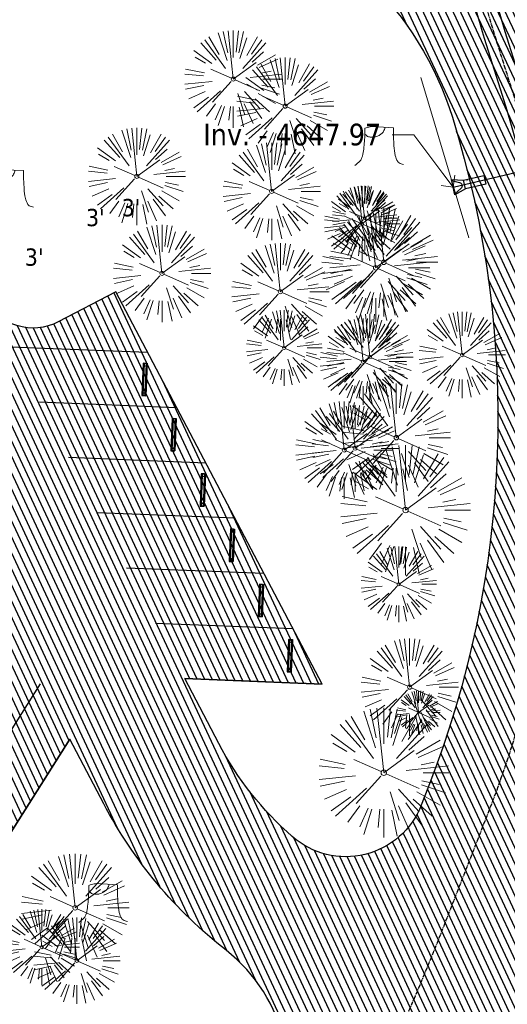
# Model space of a CAD drawing. Header units: feet. Extents: x 1134296 to 1140710, y 647902 to 649877.
# Tile 4 of 42: x 1134629 to 1134719, y 648214 to 648396. Entities that reach past the tile are written whole.
import ezdxf
from ezdxf import colors
from ezdxf.entities.mleader import LeaderData, LeaderLine
from ezdxf.lldxf.tags import DXFTag
from ezdxf.math import Vec2, Vec3

# ---------------------------------------------------------------- set-up
doc = ezdxf.new("R2010")
doc.units = ezdxf.units.FT
doc.header["$MEASUREMENT"] = 0
doc.linetypes.add('CENTER2', pattern=[1.125, 0.75, -0.125, 0.125, -0.125])
for name, color, linetype in [('C-PRKG-ASPH', 5, 'Continuous'), ('C-PRKG-STRP', 136, 'Continuous'), ('C-PRKG-WHEL-STOP', 5, 'Continuous'), ('C-ROAD-ASPHALT', 1, 'Continuous'), ('C-ROAD-CNTR', 1, 'CENTER2'), ('C-UTIL-STRM-PIPE', 210, 'Continuous'), ('C-UTIL-STRM-STRC', 210, 'Continuous'), ('C-UTIL-WATER-MEP', 7, 'WATER (.5x)'), ('G-TEXT-ST02', 2, 'Continuous'), ('G-XREF', 7, 'Continuous')]:
    doc.layers.add(name, color=color, linetype=linetype)
for name, color, linetype, lineweight in [('V-ANNO-TEXT', 8, 'Continuous', 13), ('V-SITE-ROCK', 8, 'Continuous', 18), ('V-SITE-VEGE', 8, 'Continuous', 18)]:
    doc.layers.add(name, color=color, linetype=linetype, lineweight=lineweight)
doc.styles.add('SEI Annotative', font='tahoma.ttf', dxfattribs={"height": 0.1})
doc.styles.add('SEI-Dim & Leader', font='tahoma.ttf')
doc.styles.get("Standard").update_dxf_attribs({"font": 'arial.ttf'})
tags = doc.linetypes.add('WATER (.5x)', pattern='A,0.75,-0.2,["W",Standard,S=0.08,R=0,X=-0.1,Y=-0.04],-0.05', length=1).pattern_tags.tags
tags[6] = DXFTag(74, 10)
pattern_1 = [(115, (0, 0), (-1.132884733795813, -0.5282728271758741), [])]

# ---------------------------------------------------------------- blocks, each defined once
blk = doc.blocks.new('V-SITE-VEGE-Coniferious Tree 2')
at = {"color": 0, "linetype": 'ByBlock'}
for p, q in [((-0.06264093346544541, 0.1926377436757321), (-0.1545378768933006, 0.4755369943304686)), ((-0.0574950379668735, 0.2703678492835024), (-0.1039851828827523, 0.4890788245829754)), ((-0.0003172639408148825, 0.0025937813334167), (-0.05229705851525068, 0.4972664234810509)), ((-3.601054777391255e-05, 0.2219193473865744), (-3.601054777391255e-05, 0.5000060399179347)), ((0.02890183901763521, 0.2753366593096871), (0.05222503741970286, 0.4972664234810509)), ((0.0571938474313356, 0.2692740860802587), (0.1039131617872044, 0.4890788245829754)), ((-0.07913071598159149, 0.1088658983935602), (-0.2939353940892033, 0.4045257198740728)), ((-0.1460065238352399, 0.2528363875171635), (-0.2500390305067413, 0.4330260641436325)), ((0.06850648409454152, 0.2109817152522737), (0.1382469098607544, 0.425630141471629)), ((0.139142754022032, 0.2410654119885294), (0.2499670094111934, 0.4330260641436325)), ((0.1868724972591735, 0.2572635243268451), (0.2938633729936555, 0.4045257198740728)), ((-0.1756943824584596, 0.1950752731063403), (-0.3346129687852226, 0.3715878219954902)), ((0.09777767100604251, 0.108636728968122), (0.3345409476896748, 0.3715878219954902)), ((-0.2201011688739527, 0.1598873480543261), (-0.4045617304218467, 0.2938993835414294)), ((0.1919663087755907, 0.1728666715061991), (0.3115823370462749, 0.2805763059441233)), ((0.2487690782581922, 0.143647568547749), (0.4329900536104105, 0.2500030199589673)), ((-0.2844040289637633, 0.1641894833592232), (-0.393144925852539, 0.2269610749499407)), ((-0.0009318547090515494, -0.0006770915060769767), (0.2349564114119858, 0.1707208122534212)), ((0.2658942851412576, 0.1183972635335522), (0.4567507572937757, 0.2033670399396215)), ((-0.2961437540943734, 0.06292784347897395), (-0.4891148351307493, 0.1039491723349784)), ((-0.01992166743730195, 0.008854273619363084), (-0.2318825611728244, 0.1032199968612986)), ((0.2872695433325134, 0.06106323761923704), (0.3884790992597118, 0.08257391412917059)), ((-0.3060292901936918, 0.03215663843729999), (-0.4973024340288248, 0.05226104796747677)), ((0.173080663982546, 0.01818771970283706), (0.497230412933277, 0.05226104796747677)), ((0.3024988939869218, 0), (0.4999700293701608, 0)), ((-0.2182782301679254, -0.02292736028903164), (-0.4973024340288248, -0.05226104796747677)), ((-0.302185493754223, -0.0642195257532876), (-0.4891148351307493, -0.1039491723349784)), ((-0.02300503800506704, -0.02554197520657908), (-0.2137781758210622, -0.2373882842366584)), ((0.01849546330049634, -0.008260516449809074), (0.2719985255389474, -0.1211160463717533)), ((0.2936342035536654, -0.06241742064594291), (0.4274066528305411, -0.09084484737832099)), ((-0.2881436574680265, -0.1282723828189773), (-0.4568227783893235, -0.2033670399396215)), ((-0.1320480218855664, -0.1188660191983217), (-0.3716238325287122, -0.3345769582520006)), ((0.04781873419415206, -0.1473038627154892), (0.1192466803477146, -0.3671294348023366)), ((0.1143820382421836, -0.1271057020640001), (0.2718110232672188, -0.301920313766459)), ((0.2555295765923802, -0.1475434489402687), (0.4329900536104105, -0.2500030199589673)), ((0.2891445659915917, -0.09395946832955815), (0.4755009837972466, -0.1545018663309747)), ((-0.254528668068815, -0.1848980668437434), (-0.4045617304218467, -0.2938993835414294)), ((0.2253521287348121, -0.2029399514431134), (0.3715518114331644, -0.3345769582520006)), ((-0.1842986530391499, -0.2536176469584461), (-0.2766747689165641, -0.3807650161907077)), ((-0.1213812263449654, -0.2725449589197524), (-0.1855903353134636, -0.4167758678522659)), ((-0.09098502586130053, -0.2799408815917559), (-0.1545378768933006, -0.4755369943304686)), ((-0.02966136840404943, -0.2817638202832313), (-0.04434904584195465, -0.4216092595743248)), ((-3.601054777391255e-05, -0.2817638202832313), (-3.601054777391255e-05, -0.5000060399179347)), ((0.06104806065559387, -0.2873055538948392), (0.1039131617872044, -0.4890788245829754)), ((0.1131111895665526, -0.2541280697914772), (0.2033310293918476, -0.4567867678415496)), ((0.1688618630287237, -0.2324611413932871), (0.2938633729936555, -0.4045257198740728))]:
    blk.add_line(p, q, dxfattribs=at)
blk.add_circle((-3.601054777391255e-05, 0), 0.02083358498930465)
blk = doc.blocks.new('V-SITE-VEGE-Stump')
for points in [[(-0.122905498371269, -0.01429599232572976, 0.05261256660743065), (-0.09863241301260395, 0.007697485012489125, 0.1061947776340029), (-0.09053039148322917, 0.02191696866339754, 0.04486152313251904), (-0.08374707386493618, 0.05273626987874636, 0.02007395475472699), (-0.07764030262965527, 0.1228815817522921, 0.01167487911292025), (-0.07732468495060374, 0.1363966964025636, 0.007866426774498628), (-0.07764030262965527, 0.1564565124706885)], [(-0.07764030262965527, 0.1564565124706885, -0.02766804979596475), (-0.05341885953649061, 0.1633605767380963, -0.0679781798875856), (-0.04316680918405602, 0.1642506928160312), (0.008593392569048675, 0.1616126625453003), (0.05395851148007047, 0.1590945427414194)], [(0.01506844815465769, 0.161253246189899, -0.08286378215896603), (0.008147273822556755, 0.1419669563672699, -0.1113242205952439), (-0.002098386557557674, 0.130555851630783, -0.03931328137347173), (-0.01592715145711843, 0.1222882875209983, -0.04919659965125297), (-0.02797848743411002, 0.1177254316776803, -0.06600187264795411), (-0.0446681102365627, 0.1155126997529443, -0.07018691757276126), (-0.06035359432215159, 0.1177254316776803, -0.1148593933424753), (-0.06850904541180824, 0.1222766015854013, -0.0759377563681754), (-0.07734269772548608, 0.1331671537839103)], [(0.05395851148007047, 0.1590945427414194, 0.004334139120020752), (0.05376627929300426, 0.1369184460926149, 0.00834373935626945), (0.05395851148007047, 0.1253997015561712), (0.05605689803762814, 0.07623641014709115, 0.04625247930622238), (0.06241632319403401, 0.03170819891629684, 0.06962485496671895), (0.07334360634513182, 0.00381048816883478, 0.1497246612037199), (0.07941695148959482, -0.001975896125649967, 0.05852299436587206), (0.09922370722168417, -0.009139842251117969)]]:
    blk.add_lwpolyline(points, format="xyb")
blk = doc.blocks.new('_Open90')
at = {"color": 0, "linetype": 'ByBlock', "lineweight": -2}
for p, q in [((0, 0), (-1, 0)), ((-0.5, 0.5), (0, 0)), ((0, 0), (-0.5, -0.5))]:
    blk.add_line(p, q, dxfattribs=at)
blk = doc.blocks.new('*U1398')
at = {"flags": 128}
blk.add_lwpolyline([(0.8676975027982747, -2.148524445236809), (-1.059517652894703, -0.9715084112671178), (1.059517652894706, 0.9715084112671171), (2.06541310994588, -1.050297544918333)], dxfattribs=at)
blk.add_lwpolyline([(0.9213196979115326, 0.8447899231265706), (1.319032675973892, -0.6167117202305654, -0.609256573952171), (0.5003005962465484, -1.36743550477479), (-0.921319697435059, -0.8447899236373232)], format="xyb", dxfattribs=at)
blk.add_lwpolyline([(4.653849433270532, -3.873221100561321), (3.456133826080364, -4.971448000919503), (0.8676975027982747, -2.148524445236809), (2.06541310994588, -1.050297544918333)], close=True, dxfattribs=at)
at = {"layer": 'Defpoints'}
blk.add_text('15" FES', height=0.1999999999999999, rotation=132.4926644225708, dxfattribs=at).set_placement((2.938237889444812, -2.129013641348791))
blk = doc.blocks.new('Wheel_Stop')
for points in [[(-36, 6.75), (36, 6.75)], [(-36, -2.25), (-36, 6.75)], [(-35.625, 4.5), (-36, 6.75)], [(-35.625, 0), (-36, -2.25)], [(-35.955, 6.48), (35.955, 6.48)], [(-35.625, 4.5), (-35.625, 0)], [(-35.625, 4.5), (35.625, 4.5)], [(-35.625, 0), (35.625, 0)], [(35.625, 4.5), (36, 6.75)], [(35.625, 4.5), (35.625, 0)], [(35.625, 0), (36, -2.25)], [(36, -2.25), (36, 6.75)], [(-36, -2.25), (36, -2.25)], [(-35.955, -1.98), (35.955, -1.98)]]:
    blk.add_lwpolyline(points)
for centre in [(-30, 2.25), (30, 2.25)]:
    blk.add_circle(centre, 0.5)
blk = doc.blocks.new('C_PBASE-PACTOLA_02403811')
at = {"layer": 'C-PRKG-STRP', "flags": 128}
for points in [[(1134652.314328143, 648334.488090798), (1134626.931082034, 648335.5000938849)], [(1134657.684874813, 648324.2660282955), (1134632.301628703, 648325.2780313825)], [(1134663.055421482, 648314.0439657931), (1134637.672175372, 648315.0559688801)], [(1134668.425968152, 648303.8219032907), (1134643.042722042, 648304.8339063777)], [(1134673.796514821, 648293.5998407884), (1134648.413268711, 648294.6118438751)], [(1134679.167061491, 648283.3777782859), (1134653.783815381, 648284.3897813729)], [(1134684.53760816, 648273.1557157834), (1134659.15436205, 648274.1677188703)], [(1134618.969614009, 648251.7507753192), (1134632.537657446, 648273.2273097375)], [(1134624.340160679, 648241.5287128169), (1134637.908204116, 648263.0052472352)]]:
    blk.add_lwpolyline(points, dxfattribs=at)
at = {"layer": 'C-ROAD-ASPHALT'}
blk.add_lwpolyline([(1134641.753924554, 648097.236757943, -0.04745863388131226), (1134675.306121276, 648187.2144013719, 0.3533595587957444), (1134666.801823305, 648223.938865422, -0.1061807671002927), (1134644.201008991, 648251.02779896), (1134637.908204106, 648263.0052472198), (1134624.340160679, 648241.5287128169), (1134586.209279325, 648314.1053565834), (1134596.832358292, 648319.6865924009, 0.4142135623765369), (1134601.03389425, 648333.1901880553), (1134601.03389425, 648333.1901880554, -0.272198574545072), (1134605.099853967, 648418.2428533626), (1134606.838864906, 648420.9012729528, -0.1021731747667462), (1134622.244871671, 648436.3835698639, 0.468797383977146), (1134623.08730174, 648444.0239125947, -0.03941359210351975), (1134613.58995056, 648455.5746915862), (1134609.942525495, 648460.8004692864, -0.1042089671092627), (1134568.347173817, 648558.7203512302), (1134550.704167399, 648648.5084634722, -0.01381007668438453), (1134546.056886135, 648676.177626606), (1134536.979293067, 648741.163650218, -0.0943332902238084), (1134542.658637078, 648856.2170945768), (1134551.221944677, 648891.6030739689, -0.01079874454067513), (1134557.394969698, 648914.8990641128)], format="xyb", dxfattribs=at)
blk.add_lwpolyline([(1134661.499773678, 648419.805711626, 0.01473642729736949), (1134666.861855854, 648418.1955271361, -0.2575869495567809), (1134708.624534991, 648377.9849734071, -0.1698424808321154), (1134704.112198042, 648253.9264793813), (1134702.882206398, 648250.7817127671, -0.5197538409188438), (1134679.029421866, 648244.961863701, -0.09218706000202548), (1134665.447166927, 648262.190270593), (1134659.15436205, 648274.1677188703), (1134684.537608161, 648273.1557157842), (1134646.406726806, 648345.7323595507), (1134635.783647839, 648340.1511237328, -0.4142135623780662), (1134622.280052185, 648344.3526596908, -0.2721985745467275), (1134625.184309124, 648405.1045634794), (1134626.923202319, 648407.7628030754, -0.3404876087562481)], format="xyb", close=True, dxfattribs=at)
at = {"layer": 'C-ROAD-CNTR', "flags": 128}
blk.add_lwpolyline([(1134682.815781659, 648422.2458494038), (1134669.21986276, 648425.8462855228, -0.1774687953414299), (1134620.150062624, 648460.1534391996), (1134616.502637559, 648465.3792168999, -0.1042089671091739), (1134576.197064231, 648560.2628234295), (1134558.554057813, 648650.0509356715, -0.01381007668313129), (1134553.979962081, 648677.2843639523), (1134544.902369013, 648742.2703875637, -0.09433329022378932), (1134550.434197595, 648854.3354307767), (1134558.997505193, 648889.7214101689, -0.1428635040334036), (1134712.374228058, 649156.8312964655), (1134786.199238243, 649227.8108874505, -0.04164346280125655), (1134812.006441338, 649248.7876063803), (1134833.030879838, 649263.1487701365, -0.2654684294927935), (1134926.96397912, 649270.7084407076), (1134949.260464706, 649260.2481514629, -0.03670103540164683), (1135013.162783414, 649224.3333579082), (1135075.321908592, 649183.1273199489, -0.3025232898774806), (1135105.389164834, 649111.5845632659), (1135099.687602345, 649081.8875520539, -0.04927264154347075), (1135094.100293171, 649063.036833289), (1135036.844839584, 648922.3955038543, -0.009218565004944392), (1135029.58001939, 648905.4517031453), (1134962.363987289, 648756.3352782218, -0.01915469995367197), (1134945.301367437, 648722.0511597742), (1134909.791676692, 648657.06607992, -0.111236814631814), (1134866.238656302, 648607.5744966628), (1134762.181369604, 648532.0907847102, 0.3229446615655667), (1134716.395894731, 648393.2215671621), (1134719.721086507, 648382.7059234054, -0.1714240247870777), (1134715.287797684, 648249.5554414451), (1134707.163513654, 648228.7837741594, -0.02272318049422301), (1134688.713657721, 648187.2766264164, 0.05045028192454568), (1134653.344169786, 648094.1277041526)], format="xyb", dxfattribs=at)
at = {"layer": 'C-UTIL-STRM-PIPE', "flags": 128}
blk.add_lwpolyline([(1134708.759998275, 648365.0539995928), (1134745.654389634, 648373.7272636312)], dxfattribs=at)
at = {"layer": 'C-UTIL-WATER-MEP', "flags": 128}
for points in [[(1134714.965670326, 648470.6755079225, 0.1259688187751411), (1134718.30282756, 648393.8245656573), (1134721.628019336, 648383.3089219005, -0.1115098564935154), (1134729.109086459, 648294.6305400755, -0.1115098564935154)], [(1134709.845560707, 648413.0189530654, 0.0412554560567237), (1134714.488961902, 648392.618568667), (1134717.814153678, 648382.1029249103, -0.1180041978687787), (1134724.384645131, 648290.1616247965, -0.1180041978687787)]]:
    blk.add_lwpolyline(points, format="xyb", dxfattribs=at)
at = {"layer": 'C-PRKG-WHEL-STOP', "xscale": 0.0833333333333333, "yscale": 0.0833333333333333, "zscale": 0.0833333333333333, "rotation": 267.716887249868}
for p in [(1134651.553088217, 648329.5144683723), (1134656.923634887, 648319.2924058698), (1134662.294181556, 648309.0703433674), (1134667.664728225, 648298.848280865), (1134673.035274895, 648288.6262183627), (1134678.405821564, 648278.4041558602)]:
    blk.add_blockref('Wheel_Stop', p, dxfattribs=at)
at = {"layer": 'C-UTIL-STRM-STRC', "color": 221, "linetype": 'Continuous', "lineweight": -3, "rotation": 60.71029860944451}
blk.add_blockref('*U1398', (1134708.76, 648365.054), dxfattribs=at)
blk = doc.blocks.new('C_PHTCH-PACTOLA_02403811')
at = {"layer": 'C-PRKG-ASPH'}
h = blk.add_hatch(dxfattribs=at)
h.set_pattern_fill('ANSI31', color=256, scale=10, angle=70)
h.set_pattern_definition(pattern_1)
edge = h.paths.add_edge_path(flags=16)
edge.add_arc((1135093.567290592, 648760.3570235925), 541.9999999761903, 143.5703577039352, 153.2664360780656, ccw=False)
edge.add_arc((1135093.567290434, 648760.3570237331), 541.9999997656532, 133.8742793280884, 143.5703577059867, ccw=False)
edge.add_line((1134717.918854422, 649151.0643979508), (1134791.743864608, 649222.0439889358))
edge.add_arc((1134924.814897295, 649083.6384245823), 191.9999999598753, 124.33581191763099, 133.8742793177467, ccw=False)
edge.add_line((1134816.518779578, 649242.1816391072), (1134837.543218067, 649256.5428028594))
edge.add_arc((1134886.614896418, 649184.7029087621), 87.00000000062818, 64.86660358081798, 124.33581191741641, ccw=False)
edge.add_line((1134923.566161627, 649263.4658695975), (1134945.862647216, 649253.0055803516))
edge.add_arc((1134736.896871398, 648807.5874571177), 491.9999999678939, 56.45911934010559, 64.86660355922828, ccw=False)
edge.add_line((1135008.742528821, 649217.6654234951), (1135070.901654, 649176.4593855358))
edge.add_arc((1135036.644680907, 649124.7828938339), 62.00000000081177, -10.868034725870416, 56.45911933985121, ccw=False)
edge.add_line((1135097.532652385, 649113.0929439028), (1135091.831089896, 649083.3959326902))
edge.add_arc((1135001.481196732, 649100.7423100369), 92.00000001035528, 337.8486329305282, 349.13196525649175, ccw=False)
edge.add_line((1135086.690765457, 649066.0532714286), (1135029.43531187, 648925.4119419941))
edge.add_arc((1134573.749357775, 649110.9228871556), 491.9999995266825, 335.73595333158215, 337.84863296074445, ccw=False)
edge.add_line((1135022.286728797, 648908.7392420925), (1134970.105907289, 648792.9779079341))
edge.add_line((1134970.105907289, 648792.9779079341), (1134955.070696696, 648759.622817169))
edge.add_arc((1134506.533324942, 648961.8064625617), 492.0000003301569, 331.3465562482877, 335.7359533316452, ccw=False)
edge.add_line((1134938.281078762, 648725.8872446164), (1134902.771388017, 648660.9021647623))
edge.add_arc((1134778.161263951, 648728.9926705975), 142.0000000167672, 305.95733191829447, 331.34655630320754, ccw=False)
edge.add_line((1134861.541195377, 648614.0501326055), (1134757.483908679, 648538.5664206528))
edge.add_arc((1134835.579196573, 648430.9089730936), 133.0000000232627, 125.9573319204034, 166.4171722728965)
edge.add_arc((1134672.277915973, 648470.363906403), 35.00000000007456, 244.10855969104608, 346.41717227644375, ccw=False)
edge.add_arc((1134691.461854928, 648509.9128519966), 78.95614352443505, 214.9055155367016, 244.1168481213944, ccw=False)
edge.add_line((1134626.710174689, 648464.732186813), (1134623.062749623, 648469.9579645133))
edge.add_arc((1134821.506139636, 648608.4650796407), 241.9999999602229, 191.1167612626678, 214.9138039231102, ccw=False)
edge.add_line((1134584.046954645, 648561.8052956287), (1134566.403948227, 648651.5934078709))
edge.add_arc((1135049.172208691, 648746.4554480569), 491.9999999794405, 187.9519260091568, 191.1167612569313, ccw=False)
edge.add_line((1134561.903038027, 648678.391101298), (1134552.825444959, 648743.3771249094))
edge.add_arc((1134842.017716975, 648783.7730382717), 292.0000000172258, 166.3961174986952, 187.9519260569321, ccw=False)
edge.add_line((1134558.209758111, 648852.4537669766), (1134566.77306571, 648887.8397463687))
edge.add_arc((1135093.567290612, 648760.357023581), 542.0000000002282, 158.0478401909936, 166.396117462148, ccw=False)
edge.add_arc((1135093.567290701, 648760.357023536), 542.0000000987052, 153.2664360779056, 158.0478401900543, ccw=False)
edge = h.paths.add_edge_path()
edge.add_line((1134664.934415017, 648091.0186503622), (1134641.753924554, 648097.236757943))
edge.add_arc((1135131.441785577, 647965.8792352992), 506.9999999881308, 154.1154939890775, 164.9840567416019, ccw=False)
edge.add_arc((1135131.44177555, 647965.8792402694), 506.9999887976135, 153.4314984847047, 154.115493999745, ccw=False)
edge.add_arc((1134241.513528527, 648410.9103548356), 488.0000000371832, 333.4314984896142, 338.6383717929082)
edge.add_line((1134695.987914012, 648233.1548120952), (1134704.112198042, 648253.9264793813))
edge.add_arc((1134529.027803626, 648322.4060737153), 188.0000000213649, 338.6383717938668, 377.1954705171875)
edge.add_arc((1134651.306425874, 648360.2470375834), 60.00000000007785, 17.1954705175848, 74.97265706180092)
edge.add_line((1134666.863224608, 648418.1951696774), (1134661.500576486, 648419.8056636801))
edge.add_arc((1134691.489318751, 648509.9450223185), 94.99699278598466, 223.9418846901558, 251.5980721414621, ccw=False)
edge.add_arc((1134691.535842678, 648509.9839590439), 95.05751145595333, 214.9165962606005, 223.9393241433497, ccw=False)
edge.add_line((1134613.590003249, 648455.5746160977), (1134609.942525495, 648460.8004692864))
edge.add_arc((1134821.506139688, 648608.4650796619), 258.0000000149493, 191.1167612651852, 214.9138039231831, ccw=False)
edge.add_line((1134568.347173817, 648558.7203512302), (1134550.704167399, 648648.5084634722))
edge.add_arc((1135049.172208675, 648746.4554480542), 507.9999999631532, 187.9519260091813, 191.1167612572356, ccw=False)
edge.add_line((1134546.056886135, 648676.177626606), (1134536.979293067, 648741.163650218))
edge.add_arc((1134842.01771694, 648783.7730382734), 307.9999999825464, 166.3961174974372, 187.9519260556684, ccw=False)
edge.add_line((1134542.658637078, 648856.2170945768), (1134551.221944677, 648891.6030739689))
edge.add_arc((1135093.567290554, 648760.3570237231), 557.9999999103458, 163.9213237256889, 166.3961174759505, ccw=False)
edge.add_arc((1134538.177323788, 648920.4382053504), 19.99999999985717, 343.9213237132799, 402.7699397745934)
edge.add_line((1134552.859048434, 648934.0193305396), (1134533.446357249, 648955.005204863))
edge.add_arc((1135093.567290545, 648760.3570234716), 592.9783928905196, 146.0187423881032, 160.8370986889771, ccw=False)
edge.add_line((1134601.857481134, 649091.7855040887), (1134616.582948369, 649064.0343807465))
edge.add_arc((1134620.999668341, 649066.3780071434), 5.000000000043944, 207.9515834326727, 327.0740857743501)
edge.add_arc((1135093.567290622, 648760.3570235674), 558.0000000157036, 133.8742793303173, 147.0740857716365, ccw=False)
edge.add_line((1134706.829601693, 649162.5981949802), (1134780.654611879, 649233.5777859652))
edge.add_arc((1134924.814897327, 649083.6384245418), 208.0000000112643, 124.3358119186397, 133.8742793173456, ccw=False)
edge.add_line((1134807.494103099, 649255.3935736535), (1134828.518541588, 649269.7547374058))
edge.add_arc((1134886.614896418, 649184.7029087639), 102.9999999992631, 64.86660357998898, 124.33581191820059, ccw=False)
edge.add_line((1134930.361796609, 649277.9510118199), (1134952.658282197, 649267.4907225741))
edge.add_arc((1134736.896871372, 648807.5874570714), 508.0000000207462, 56.4591193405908, 64.86660355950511, ccw=False)
edge.add_line((1135017.583038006, 649231.0012923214), (1135079.742163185, 649189.7952543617))
edge.add_arc((1135036.644680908, 649124.782893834), 77.99999999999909, -10.868034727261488, 56.45911934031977, ccw=False)
edge.add_line((1135113.245677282, 649110.0761826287), (1135107.544114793, 649080.3791714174))
edge.add_arc((1135001.481196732, 649100.7423100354), 108.0000000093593, 337.84863293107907, 349.131965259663, ccw=False)
edge.add_line((1135101.509820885, 649060.0203951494), (1135044.254367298, 648919.3790657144))
edge.add_arc((1134573.749357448, 649110.9228872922), 507.9999998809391, 335.7359533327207, 337.84863295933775, ccw=False)
edge.add_line((1135036.873309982, 648902.1641641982), (1134969.657277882, 648753.0477392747))
edge.add_arc((1134506.53332524, 648961.8064624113), 507.9999999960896, 331.346556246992, 335.73595333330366, ccw=False)
edge.add_line((1134952.321656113, 648718.215074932), (1134916.811965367, 648653.2299950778))
edge.add_arc((1134778.161263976, 648728.9926705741), 157.9999999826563, 305.9573319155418, 331.3465563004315, ccw=False)
edge.add_line((1134870.936117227, 648601.0988607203), (1134766.878830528, 648525.6151487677))
edge.add_arc((1134835.579196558, 648430.9089731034), 117.0000000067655, 125.9573319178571, 162.264860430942)
edge.add_arc((1134752.713885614, 648457.4106757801), 29.99999999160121, 162.264860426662, 196.8024120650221)
edge.add_arc((1134835.579196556, 648430.9089731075), 113.0000000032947, 170.9217318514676, 197.5476736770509)
edge.add_line((1134727.837491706, 648396.8395581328), (1134731.162683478, 648386.3239143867))
edge.add_arc((1134529.027802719, 648322.4060734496), 212.0000009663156, 11.340079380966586, 17.54767372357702, ccw=False)
edge.add_arc((1134529.055568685, 648322.403813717), 211.9732215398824, -20.64909134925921, 11.342153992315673, ccw=False)
edge.add_arc((1134759.869013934, 648235.3149369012), 34.72371615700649, 159.1871917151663, 239.4135572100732)
edge.add_line((1134742.200276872, 648205.422593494), (1134709.513, 648185.696))
edge.add_line((1134709.513, 648185.696), (1134698.996135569, 648181.0065459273))
edge.add_arc((1135131.441785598, 647965.8792352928), 483.0000000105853, 153.5511843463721, 164.9840567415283)
h = blk.add_hatch(dxfattribs=at)
h.set_pattern_fill('ANSI31', color=256, scale=10, angle=70)
h.set_pattern_definition(pattern_1)
edge = h.paths.add_edge_path()
edge.add_arc((1134648.315845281, 648200.3111567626), 30.00000000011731, 334.1154939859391, 411.9608870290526)
edge.add_arc((1134718.562561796, 648290.096449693), 84.00000003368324, 207.7168872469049, 231.9608870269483, ccw=False)
edge.add_line((1134644.201008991, 648251.02779896), (1134637.908204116, 648263.0052472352))
edge.add_line((1134637.908204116, 648263.0052472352), (1134624.340160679, 648241.5287128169))
edge.add_line((1134624.340160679, 648241.5287128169), (1134586.209279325, 648314.1053565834))
edge.add_line((1134586.209279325, 648314.1053565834), (1134596.832358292, 648319.6865924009))
edge.add_arc((1134592.181328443, 648328.5391582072), 10.00000000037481, 297.7168872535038, 387.7168872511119)
edge.add_arc((1134675.395447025, 648372.2588387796), 84.00000000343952, 146.8092076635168, 207.7168872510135, ccw=False)
edge.add_line((1134605.099853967, 648418.2428533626), (1134606.838864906, 648420.9012729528))
edge.add_arc((1134652.028889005, 648391.340120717), 53.99999999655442, 123.47381821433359, 146.8092076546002, ccw=False)
edge.add_arc((1134619.487092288, 648440.5542596), 4.999999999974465, 303.4738182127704, 403.9420609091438)
edge.add_arc((1134691.489318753, 648509.9450223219), 94.99699278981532, 223.9418846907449, 251.5980721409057)
edge.add_arc((1134652.028889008, 648391.3401207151), 29.99999999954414, 71.59553892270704, 146.8092076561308)
edge.add_arc((1134675.665423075, 648372.3186414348), 60.26685623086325, 143.9760561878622, 207.647841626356)
edge.add_arc((1134631.132617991, 648349.0036895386), 9.999999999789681, 207.7168872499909, 297.7168872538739)
edge.add_line((1134635.783647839, 648340.1511237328), (1134646.406726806, 648345.7323595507))
edge.add_line((1134646.406726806, 648345.7323595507), (1134684.53760816, 648273.1557157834))
edge.add_line((1134684.53760816, 648273.1557157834), (1134659.15436205, 648274.1677188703))
edge.add_line((1134659.15436205, 648274.1677188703), (1134665.447166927, 648262.190270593))
edge.add_arc((1134718.562561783, 648290.096449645), 59.9999999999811, 207.716887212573, 228.7850574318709)
edge.add_arc((1134688.912706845, 648256.2455101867), 14.99999999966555, 228.7850574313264, 338.6383717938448)
edge.add_line((1134702.882206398, 648250.7817127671), (1134695.987914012, 648233.1548120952))
edge.add_arc((1134241.513528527, 648410.9103548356), 488.0000000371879, 333.43149848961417, 338.63837179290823, ccw=False)
edge.add_arc((1135131.441781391, 647965.879237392), 506.999995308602, 153.4314984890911, 154.1154939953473)
blk = doc.blocks.new('C_XBASE-PACTOLA_02403811')
at = {"layer": 'V-SITE-VEGE', "lineweight": 18, "flags": 128}
blk.add_lwpolyline([(1134711.634, 648355.6749999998), (1134702.764, 648385.3279999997)], dxfattribs=at)
at = {"layer": 'V-SITE-VEGE', "linetype": 'Continuous', "lineweight": 18, "flags": 128}
blk.add_lwpolyline([(1134711.634, 648355.6749999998), (1134702.764, 648385.3279999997)], dxfattribs=at)
at = {"layer": 'V-SITE-VEGE'}
for name, p, xscale, yscale, zscale in [('V-SITE-VEGE-Coniferious Tree 2', (1134668.14, 648385.045), 17.99978256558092, 17.99978256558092, 17.99978256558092), ('V-SITE-VEGE-Coniferious Tree 2', (1134677.723, 648380.049), 17.99978256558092, 17.99978256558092, 17.99978256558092), ('V-SITE-VEGE-Coniferious Tree 2', (1134650.312, 648367.052), 17.99978256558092, 17.99978256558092, 17.99978256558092), ('V-SITE-VEGE-Stump', (1134695.561, 648369.637), 40.31522404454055, 40.31522404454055, 40.31522404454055), ('V-SITE-VEGE-Coniferious Tree 2', (1134675.233, 648364.282), 17.99978256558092, 17.99978256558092, 17.99978256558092), ('V-SITE-VEGE-Stump', (1134627.212, 648361.714), 40.31522404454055, 40.31522404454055, 40.31522404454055), ('V-SITE-VEGE-Coniferious Tree 2', (1134691.924, 648358.269), 13.99983088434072, 13.99983088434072, 13.99983088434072), ('V-SITE-VEGE-Coniferious Tree 2', (1134695.94, 648351.17), 19.99975840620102, 19.99975840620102, 19.99975840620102), ('V-SITE-VEGE-Coniferious Tree 2', (1134694.45, 648350.16), 19.99975840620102, 19.99975840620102, 19.99975840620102), ('V-SITE-VEGE-Coniferious Tree 2', (1134654.965, 648349.115), 17.99978256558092, 17.99978256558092, 17.99978256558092), ('V-SITE-VEGE-Coniferious Tree 2', (1134676.831, 648345.72), 17.99978256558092, 17.99978256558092, 17.99978256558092), ('V-SITE-VEGE-Coniferious Tree 2', (1134677.547, 648335.333), 13.99983088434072, 13.99983088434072, 13.99983088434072), ('V-SITE-VEGE-Coniferious Tree 2', (1134698.252, 648318.728), 19.99975840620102, 19.99975840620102, 19.99975840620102), ('V-SITE-VEGE-Coniferious Tree 2', (1134688.635, 648316.454), 17.99978256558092, 17.99978256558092, 17.99978256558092), ('V-SITE-VEGE-Coniferious Tree 2', (1134698.71, 648291.618), 13.99983088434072, 13.99983088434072, 13.99983088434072), ('V-SITE-VEGE-Coniferious Tree 2', (1134700.725, 648272.588), 17.99978256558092, 17.99978256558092, 17.99978256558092), ('V-SITE-VEGE-Coniferious Tree 2', (1134638.919, 648231.788), 19.99975840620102, 19.99975840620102, 19.99975840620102), ('V-SITE-VEGE-Stump', (1134644.559, 648229.633), 40.31522404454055, 40.31522404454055, 40.31522404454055), ('V-SITE-VEGE-Coniferious Tree 2', (1134632.743, 648224.514), 13.99983088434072, 13.99983088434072, 13.99983088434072)]:
    blk.add_blockref(name, p, dxfattribs=dict(at, xscale=xscale, yscale=yscale, zscale=zscale))
at = {"layer": 'V-SITE-VEGE', "rotation": 8.537736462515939e-07}
for p, xscale, yscale, zscale in [((1134692.414, 648359.327), 11.99985504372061, 11.99985504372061, 11.99985504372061), ((1134692.124, 648332.794), 15.99980672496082, 15.99980672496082, 15.99980672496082), ((1134693.383, 648333.639), 15.99980672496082, 15.99980672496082, 15.99980672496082), ((1134710.432, 648334.025), 15.99980672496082, 15.99980672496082, 15.99980672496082), ((1134690.641, 648316.733), 15.99980672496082, 15.99980672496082, 15.99980672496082), ((1134699.964, 648305.331), 23.99971008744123, 23.99971008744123, 23.99971008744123), ((1134702.386, 648267.918), 7.99990336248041, 7.99990336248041, 7.99990336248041), ((1134695.946, 648256.763), 23.99971008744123, 23.99971008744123, 23.99971008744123), ((1134639.243, 648222.007), 15.99980672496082, 15.99980672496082, 15.99980672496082)]:
    blk.add_blockref('V-SITE-VEGE-Coniferious Tree 2', p, dxfattribs=dict(at, xscale=xscale, yscale=yscale, zscale=zscale))
at = {"layer": 'V-SITE-ROCK', "style": 'SEI Annotative'}
for p in [(1134647.535731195, 648359.6797688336), (1134640.942731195, 648357.8457688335), (1134629.627473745, 648350.5306677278)]:
    blk.add_text("3'", height=3.2, dxfattribs=at).set_placement(p)
at = {"layer": 'V-ANNO-TEXT'}
ml = blk.add_multileader_mtext('Standard', dxfattribs=at)
ml.set_content('Inv. - 4647.97', color=256, style='SEI-Dim & Leader')
ml.set_leader_properties(color=256, linetype='ByLayer', lineweight=-1)
ml.set_arrow_properties(name='OPEN90')
ml.build(insert=Vec2(0, 0))
ml.multileader.update_dxf_attribs({"text_left_attachment_type": 2, "text_right_attachment_type": 2, "dogleg_length": 0.1, "arrow_head_size": 3.2, "scale": 40})
ctx = ml.context
ctx.base_point, ctx.scale, ctx.arrow_head_size, ctx.plane_origin = Vec3(1134659.279507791, 648374.7158012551, 7.848999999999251), 40, 3.2, Vec3(1134708.76, 648365.0540000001, 7.848999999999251)
ctx.left_attachment, ctx.right_attachment, ctx.text_align_type = 2, 2, 2
notes = []
notes.append((ctx, [(0, (1, 1, 0), (1134701.479642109, 648374.7158012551, 7.848999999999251), (-1, 0), 4, [(0, [(1134708.76, 648365.0540000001, 7.848999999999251)], 0, [])])]))
ctx.mtext.insert, ctx.mtext.alignment, ctx.mtext.flow_direction = Vec3(1134695.479642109, 648376.7977354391, 7.848999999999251), 3, 5
for ctx, leaders in notes:
    for number, flags, end, landing, length, lines in leaders:
        leader = LeaderData()
        leader.index, (leader.has_last_leader_line, leader.has_dogleg_vector, leader.attachment_direction) = number, flags
        leader.last_leader_point, leader.dogleg_vector, leader.dogleg_length = Vec3(end), Vec3(landing), length
        for number, points, colour, breaks in lines:
            line = LeaderLine()
            line.index, line.vertices, line.color, line.breaks = number, Vec3.list(points), colors.encode_raw_color(colour), breaks
            leader.lines.append(line)
        ctx.leaders.append(leader)

msp = doc.modelspace()

# ---------------------------------------------------------------- block references
at = {"layer": 'G-TEXT-ST02'}
msp.add_blockref('C_PHTCH-PACTOLA_02403811', (0, 0), dxfattribs=at)

# ---------------------------------------------------------------- next in the draw order: block references
at = {"layer": 'G-XREF'}
msp.add_blockref('C_XBASE-PACTOLA_02403811', (0, 0), dxfattribs=at)

# ---------------------------------------------------------------- next in the draw order: block references
msp.add_blockref('C_PBASE-PACTOLA_02403811', (0, 0), dxfattribs=at)

doc.saveas('drawing.dxf')
